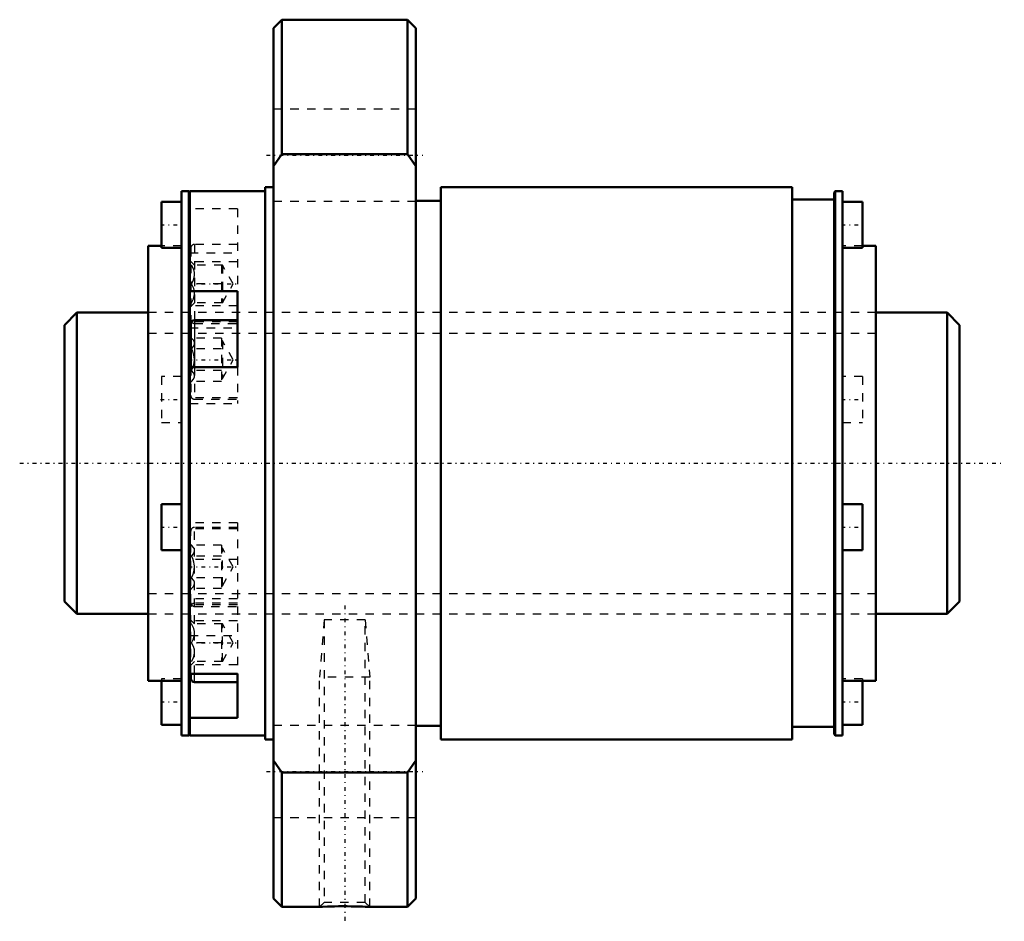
# Model space of a CAD drawing. Header units: millimetres. Extents: x -15 to 102, y -55 to 53.
import ezdxf

# ---------------------------------------------------------------- set-up
doc = ezdxf.new("R2010")
doc.units = ezdxf.units.MM
doc.linetypes.add('Center', pattern=[1.5, 0.45, -0.5, 0.05, -0.5])
doc.linetypes.add('Dashed', pattern=[2, 1, -1])
for name, color, linetype, lineweight in [('2d ConnectionPoints', 7, 'Continuous', 50), ('AM_0', 7, 'Continuous', 50), ('AM_4', 3, 'Continuous', 25), ('AM_5', 3, 'Continuous', 25), ('AM_7', 7, 'Center', 25), ('AM_9', 6, 'Dashed', 25)]:
    doc.layers.add(name, color=color, linetype=linetype, lineweight=lineweight)

# ---------------------------------------------------------------- blocks, each defined once
blk = doc.blocks.new('1_RR0130BLK3636_3_6Nut_0_in_BLK3636_3_6ZZG1_107LC3_0_1300_0')
at = {"layer": 'AM_0'}
for p, q in [((16, 53), (15, 52)), ((31, 53), (16, 53)), ((16, 53), (16, 36.95)), ((32, 52), (31, 53)), ((31, 53), (31, 36.95)), ((15, 52), (15, -52)), ((32, 52), (32, -52)), ((16, 36.95), (15, 35.5)), ((31, 36.95), (16, 36.95)), ((32, 35.5), (31, 36.95)), ((15, 33), (14, 33)), ((14, 33), (14, -33)), ((77, 33), (35, 33)), ((35, 33), (35, -33)), ((77, 33), (77, -33)), ((4.85, 32.5), (4, 32.5)), ((4, 32.5), (4, -32.5)), ((5, 32.35), (4.85, 32.5)), ((4.85, 32.5), (4.85, -32.5)), ((5, 32.5), (5, -32.5)), ((14, 32.5), (5, 32.5)), ((82.15, 32.5), (82, 32.35)), ((82, 32.35), (82, -32.35)), ((83, 32.5), (82.15, 32.5)), ((82.15, 32.5), (82.15, -32.5)), ((83, 32.5), (83, -32.5)), ((4, 31.24), (1.6, 31.24)), ((1.6, 31.24), (1.6, 25.74)), ((35, 31.35), (32, 31.35)), ((82, 31.5), (77, 31.5)), ((85.4, 31.24), (83, 31.24)), ((85.4, 31.24), (85.4, 25.74)), ((1.6, 26), (0, 26)), ((0, 26), (0, -26)), ((87, 26), (85.4, 26)), ((87, 26), (87, -26)), ((1.6, 25.74), (4, 25.74)), ((83, 25.74), (85.4, 25.74)), ((5, 20.58), (10.67, 20.58)), ((10.67, 11.49), (10.67, 20.58)), ((5.1, 16.65), (5.1, 11.49)), ((10.67, 17.1), (5.55, 17.1)), ((10.67, 11.49), (5, 11.49)), ((4, -4.89), (1.6, -4.89)), ((1.6, -4.89), (1.6, -10.39)), ((85.4, -4.89), (83, -4.89)), ((85.4, -4.89), (85.4, -10.39)), ((1.6, -10.39), (4, -10.39)), ((83, -10.39), (85.4, -10.39)), ((5, -25.15), (10.67, -25.15)), ((5.1, -25.71), (5.1, -25.15)), ((10.67, -30.4), (10.67, -25.15)), ((0, -26), (4, -26)), ((1.6, -26), (1.6, -31.24)), ((5.55, -26.16), (10.67, -26.16)), ((83, -26), (87, -26)), ((85.4, -26), (85.4, -31.24)), ((10.67, -30.4), (5, -30.4)), ((1.6, -31.24), (4, -31.24)), ((32, -31.35), (35, -31.35)), ((77, -31.5), (82, -31.5)), ((83, -31.24), (85.4, -31.24)), ((4, -32.5), (4.85, -32.5)), ((4.85, -32.5), (5, -32.35)), ((5, -32.5), (14, -32.5)), ((82, -32.35), (82.15, -32.5)), ((82.15, -32.5), (83, -32.5)), ((14, -33), (15, -33)), ((35, -33), (77, -33)), ((15, -35.5), (16, -36.95)), ((31, -36.95), (32, -35.5)), ((16, -36.95), (16, -53)), ((16, -36.95), (31, -36.95)), ((31, -36.95), (31, -53)), ((15, -52), (16, -53)), ((31, -53), (32, -52)), ((16, -53), (20.54, -53)), ((26.49, -53), (31, -53))]:
    blk.add_line(p, q, dxfattribs=at)
blk.add_lwpolyline([(20.5, -53), (20.54, -53), (20.86, -52.98), (21.46, -52.96), (22.29, -52.93), (22.76, -52.92), (23.27, -52.92), (23.78, -52.92), (24.29, -52.93), (24.77, -52.93), (25.23, -52.95), (25.62, -52.96), (25.96, -52.97), (26.21, -52.99), (26.39, -52.99), (26.48, -53), (26.5, -53)], dxfattribs=at)
for centre, start, end in [((5.55, 16.65), 90, 180), ((5.55, -25.71), 180, 270)]:
    blk.add_arc(centre, 0.45, start, end, dxfattribs=at)
at = {"layer": 'AM_4'}
for p, q in [((5.19, 16.92), (5, 16.92)), ((5.55, 17.1), (5.55, 11.49)), ((5.55, -26.16), (5.55, -25.15))]:
    blk.add_line(p, q, dxfattribs=at)
at = {"layer": 'AM_5', "linetype": 'Dashed'}
for p, q in [((21.04, -18.7), (20.5, -25.56)), ((25.96, -18.7), (26.5, -25.56)), ((26.5, -25.56), (20.5, -25.56)), ((20.5, -53), (20.5, -25.56)), ((26.5, -53), (26.5, -25.56))]:
    blk.add_line(p, q, dxfattribs=at)
at = {"layer": 'AM_7'}
for p, q in [((14.15, 36.81), (32.85, 36.81)), ((1.48, 28.49), (4.12, 28.49)), ((82.88, 28.49), (85.52, 28.49)), ((4.82, 21.43), (10.94, 21.43)), ((4.82, 12.38), (10.94, 12.38)), ((1.48, 7.64), (4.12, 7.64)), ((82.88, 7.64), (85.52, 7.64)), ((1.48, -7.64), (4.12, -7.64)), ((82.88, -7.64), (85.52, -7.64)), ((4.82, -12.38), (10.94, -12.38)), ((23.5, -16.99), (23.5, -54.72)), ((4.82, -21.43), (10.94, -21.43)), ((1.48, -28.49), (4.12, -28.49)), ((82.88, -28.49), (85.52, -28.49)), ((14.15, -36.81), (32.85, -36.81))]:
    blk.add_line(p, q, dxfattribs=at)
at = {"layer": 'AM_9'}
for p, q in [((32, 42.31), (15, 42.31)), ((15, 31.31), (32, 31.31)), ((10.67, 30.4), (5, 30.4)), ((10.67, 30.4), (10.67, 20.58)), ((4, 26), (1.6, 26)), ((10.67, 26.16), (5.55, 26.16)), ((5.55, 26.16), (5.55, 17.1)), ((85.4, 26), (83, 26)), ((5, 25.15), (10.67, 25.15)), ((5.1, 25.71), (5.1, 17.16)), ((10.67, 24.06), (5, 24.06)), ((5.55, 23.68), (5.1, 24.13)), ((8.88, 23.68), (5.2, 23.68)), ((8.78, 23.68), (8.78, 19.18)), ((10.18, 21.43), (8.88, 23.68)), ((8.88, 23.68), (8.88, 19.18)), ((8.78, 21.43), (5.2, 21.43)), ((8.88, 19.18), (10.18, 21.43)), ((5.1, 18.73), (5.55, 19.18)), ((8.88, 19.18), (5.2, 19.18)), ((87, 18), (0, 18)), ((10.67, 18.81), (5, 18.81)), ((10.67, 16.92), (5.19, 16.92)), ((5.55, 16.71), (10.67, 16.71)), ((5, 16.18), (10.67, 16.18)), ((5.2, 14.97), (5.1, 15.07)), ((8.78, 14.97), (5.2, 14.97)), ((8.78, 14.97), (8.78, 9.78)), ((8.88, 14.62), (8.78, 14.62)), ((10.18, 12.38), (8.88, 14.62)), ((8.88, 14.62), (8.88, 10.12)), ((8.78, 13.67), (5.2, 13.67)), ((8.88, 10.12), (10.18, 12.38)), ((5.1, 11.49), (5.1, 8.1)), ((8.78, 11.08), (5.2, 11.08)), ((5.55, 11.49), (5.55, 7.65)), ((10.67, 11.49), (10.67, 7.13)), ((4, 10.39), (1.6, 10.39)), ((1.6, 10.39), (1.6, 4.89)), ((5.1, 9.68), (5.2, 9.78)), ((8.78, 9.78), (5.2, 9.78)), ((8.78, 10.12), (8.88, 10.12)), ((85.4, 10.39), (83, 10.39)), ((85.4, 10.39), (85.4, 4.89)), ((10.67, 7.83), (5, 7.83)), ((5, 7.13), (10.67, 7.13)), ((5.55, 7.65), (10.67, 7.65)), ((1.6, 4.89), (4, 4.89)), ((83, 4.89), (85.4, 4.89)), ((10.67, -7.12), (5, -7.12)), ((10.67, -7.83), (5, -7.83)), ((5.1, -16.65), (5.1, -8.1)), ((10.67, -7.65), (5.55, -7.65)), ((5.55, -25.15), (5.55, -7.65)), ((10.67, -7.12), (10.67, -25.15)), ((5.2, -9.78), (5.1, -9.68)), ((8.78, -9.78), (5.2, -9.78)), ((8.78, -9.78), (8.78, -14.97)), ((8.88, -10.12), (8.78, -10.12)), ((10.18, -12.38), (8.88, -10.12)), ((8.88, -14.62), (8.88, -10.12)), ((10.67, -11.49), (5, -11.49)), ((8.78, -11.08), (5.2, -11.08)), ((8.88, -14.62), (10.18, -12.38)), ((8.78, -13.67), (5.2, -13.67)), ((5.1, -15.07), (5.2, -14.97)), ((8.78, -14.97), (5.2, -14.97)), ((8.78, -14.62), (8.88, -14.62)), ((10.67, -16.18), (5, -16.18)), ((10.67, -16.92), (5, -16.92)), ((5.1, -25.15), (5.1, -17.16)), ((10.67, -16.71), (5.55, -16.71)), ((5.55, -17.1), (10.67, -17.1)), ((0, -18), (87, -18)), ((10.67, -18.81), (5, -18.81)), ((5.55, -19.18), (5.1, -18.73)), ((21.04, -18.7), (21.04, -52.46)), ((25.96, -18.7), (21.04, -18.7)), ((25.96, -52.46), (25.96, -18.7)), ((8.88, -19.18), (5.2, -19.18)), ((8.78, -19.18), (8.78, -23.68)), ((8.88, -23.68), (8.88, -19.18)), ((10.18, -21.43), (8.88, -19.18)), ((5, -20.58), (10.67, -20.58)), ((8.78, -21.43), (5.2, -21.43)), ((8.88, -23.68), (10.18, -21.43)), ((10.67, -24.06), (5, -24.06)), ((5.1, -24.13), (5.55, -23.68)), ((8.88, -23.68), (5.2, -23.68)), ((4, -25.74), (1.6, -25.74)), ((1.6, -25.74), (1.6, -26)), ((85.4, -25.74), (83, -25.74)), ((85.4, -25.74), (85.4, -26)), ((32, -31.31), (15, -31.31)), ((15, -42.31), (32, -42.31)), ((21.04, -52.46), (20.5, -53)), ((25.96, -52.46), (21.04, -52.46)), ((26.5, -53), (25.96, -52.46))]:
    blk.add_line(p, q, dxfattribs=at)
for points in [[(5.2, 21.43), (5.43, 21.9), (5.54, 22.42), (5.54, 22.78), (5.45, 23.14), (5.2, 23.68)], [(5.2, 19.18), (5.43, 19.65), (5.54, 20.17), (5.54, 20.53), (5.45, 20.89), (5.2, 21.43)], [(5.2, 13.67), (5.43, 13.94), (5.54, 14.24), (5.54, 14.45), (5.45, 14.66), (5.2, 14.97)], [(5.2, 11.08), (5.39, 11.52), (5.51, 11.98), (5.55, 12.45), (5.48, 12.93), (5.33, 13.38), (5.2, 13.67)], [(5.2, 9.78), (5.43, 10.05), (5.54, 10.34), (5.54, 10.55), (5.45, 10.76), (5.2, 11.08)], [(5.2, -11.08), (5.43, -10.81), (5.54, -10.51), (5.54, -10.3), (5.45, -10.09), (5.2, -9.78)], [(5.2, -13.67), (5.39, -13.23), (5.51, -12.77), (5.55, -12.3), (5.48, -11.82), (5.33, -11.37), (5.2, -11.08)], [(5.2, -14.97), (5.43, -14.7), (5.54, -14.41), (5.54, -14.2), (5.45, -13.99), (5.2, -13.67)], [(5.2, -21.43), (5.43, -20.97), (5.54, -20.45), (5.54, -20.09), (5.45, -19.72), (5.2, -19.18)], [(5.2, -23.68), (5.43, -23.22), (5.54, -22.7), (5.54, -22.34), (5.45, -21.97), (5.2, -21.43)]]:
    blk.add_lwpolyline(points, dxfattribs=at)
for centre, start, end in [((5.55, 25.71), 90, 180), ((5.55, 17.16), 180, 270), ((5.55, 8.1), 180, 270), ((5.55, -8.1), 90, 180), ((5.55, -16.65), 180, 270), ((5.55, -17.16), 90, 180)]:
    blk.add_arc(centre, 0.45, start, end, dxfattribs=at)
blk = doc.blocks.new('2_ZZ0130BLK3636_3_60Shaft_0_in_BLK3636_3_6ZZG1_107LC3_0_1300_0')
at = {"layer": 'AM_0'}
for p, q in [((-8.5, 18), (-10, 16.5)), ((0, 18), (-8.5, 18)), ((-8.5, 18), (-8.5, -18)), ((95.5, 18), (87, 18)), ((97, 16.5), (95.5, 18)), ((95.5, 18), (95.5, -18)), ((-10, 16.5), (-10, -16.5)), ((97, 16.5), (97, -16.5)), ((-10, -16.5), (-8.5, -18)), ((95.5, -18), (97, -16.5)), ((-8.5, -18), (0, -18)), ((87, -18), (95.5, -18))]:
    blk.add_line(p, q, dxfattribs=at)
at = {"layer": 'AM_5', "linetype": 'Dashed'}
for p, q in [((0, 15.5465), (87, 15.5465)), ((0, -15.5465), (87, -15.5465))]:
    blk.add_line(p, q, dxfattribs=at)
at = {"layer": 'AM_7'}
blk.add_line((-15.35, 0), (102.35, 0), dxfattribs=at)
at = {"layer": 'AM_9'}
for p, q in [((87, 18), (0, 18)), ((0, -18), (87, -18))]:
    blk.add_line(p, q, dxfattribs=at)

msp = doc.modelspace()

# ---------------------------------------------------------------- linework, layer by layer
at = {"layer": '2d ConnectionPoints'}
msp.add_point((0, 0), dxfattribs=at)

# ---------------------------------------------------------------- block references
for name in ['1_RR0130BLK3636_3_6Nut_0_in_BLK3636_3_6ZZG1_107LC3_0_1300_0', '2_ZZ0130BLK3636_3_60Shaft_0_in_BLK3636_3_6ZZG1_107LC3_0_1300_0']:
    msp.add_blockref(name, (0, 0))

doc.saveas('drawing.dxf')
